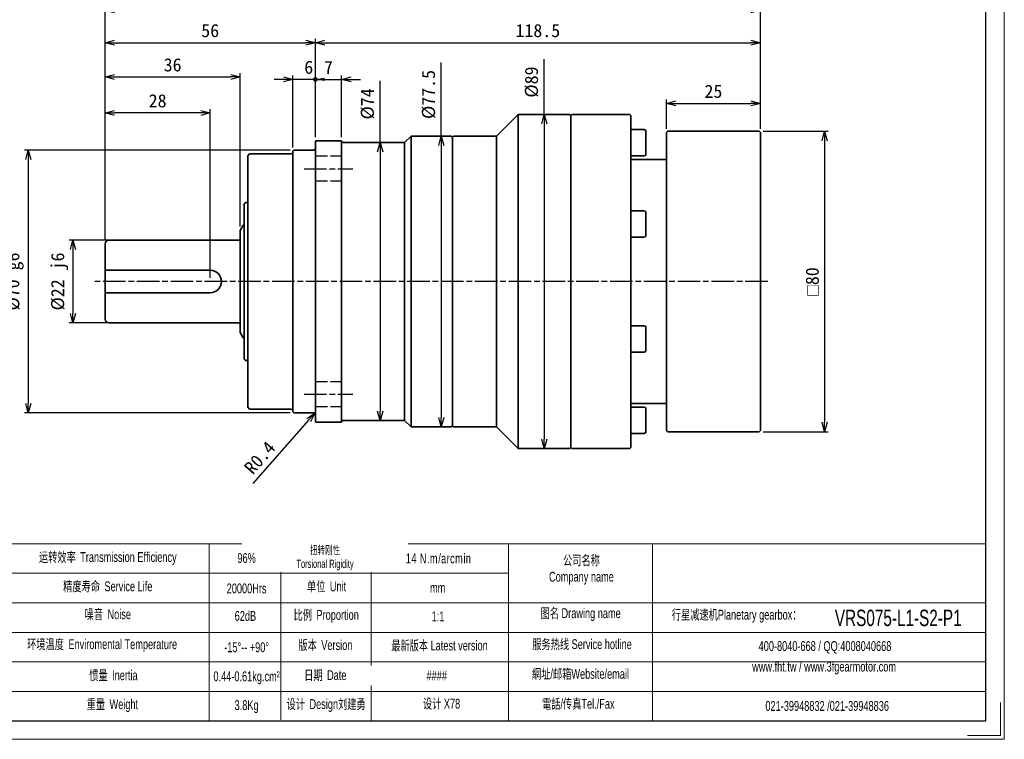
# Model space of a CAD drawing. Header units: millimetres. Extents: x 116 to 528, y 80 to 372.
# Tile 2 of 3: x 266 to 528, y 80 to 271. Entities that reach past the tile are written whole.
import ezdxf

# ---------------------------------------------------------------- set-up
doc = ezdxf.new("R2010")
doc.units = ezdxf.units.MM
doc.linetypes.add('AM_ISO02W050x2', pattern=[3.75, 3, -0.75])
doc.linetypes.add('AM_ISO08W050x2', pattern=[9, 6, -0.75, 1.5, -0.75])
for name, color, linetype, lineweight in [('AM_1', 131, 'Continuous', 35), ('AM_3', 6, 'AM_ISO02W050x2', 25), ('AM_5', 3, 'Continuous', 25), ('AM_7', 4, 'AM_ISO08W050x2', 25), ('SLD-0', 7, 'Continuous', 18), ('图框_外框线', 7, 'Continuous', 18)]:
    doc.layers.add(name, color=color, linetype=linetype, lineweight=lineweight)
doc.styles.add('标准', font='arial.ttf', dxfattribs={"width": 0.667})
doc.dimstyles.new('AM_JIS$0', dxfattribs={"dimtxt": 3.5, "dimasz": 2.5, "dimexe": 1, "dimexo": 1, "dimgap": 1.5, "dimtad": 3, "dimdec": 3, "dimdsep": 46, "dimtxsty": 'Standard', "dimblk": 'OPEN30', "dimcen": 0, "dimclrd": 256, "dimclre": 256, "dimclrt": 2, "dimadec": 3, "dimazin": 2, "dimtp": 0.1, "dimtm": 0.1, "dimtfac": 0.71, "dimtdec": 3, "dimtmove": 0, "dimatfit": 3, "dimldrblk": 'OPEN30', "dimfxl": 1, "dimlwd": -1, "dimlwe": -1, "dimarcsym": 1})
doc.dimstyles.new('AM_JIS$4', dxfattribs={"dimtxt": 3.5, "dimasz": 2.5, "dimexe": 1, "dimexo": 1, "dimgap": 1.5, "dimtad": 3, "dimdec": 3, "dimdsep": 46, "dimtxsty": 'Standard', "dimblk": 'OPEN30', "dimcen": 0, "dimclrd": 256, "dimclre": 256, "dimclrt": 2, "dimadec": 3, "dimazin": 2, "dimtp": 0.1, "dimtm": 0.1, "dimtfac": 0.71, "dimtdec": 3, "dimtmove": 0, "dimatfit": 3, "dimldrblk": 'OPEN30', "dimfxl": 1, "dimlwd": -1, "dimlwe": -1, "dimarcsym": 1})

# ---------------------------------------------------------------- blocks, each defined once
blk = doc.blocks.new('_Open30')
at = {"color": 0, "linetype": 'ByBlock', "lineweight": -2}
for p, q in [((-1, 0.27), (0, 0)), ((0, 0), (-1, -0.27)), ((0, 0), (-1, 0))]:
    blk.add_line(p, q, dxfattribs=at)
blk = doc.blocks.new('*D10')
at = {"layer": 'AM_5', "linetype": 'ByBlock'}
for p, q in [((345.03, 239.9), (345.03, 266.1)), ((347.53, 265.1), (461.03, 265.1)), ((463.53, 242.2), (463.53, 266.1))]:
    blk.add_line(p, q, dxfattribs=at)
at = {"layer": 'Defpoints', "color": 0}
for p in [(463.53, 265.1), (345.03, 238.9), (463.53, 241.2)]:
    blk.add_point(p, dxfattribs=at)
at = {"layer": 'AM_5', "xscale": 2.5, "yscale": 2.5, "zscale": 2.5, "rotation": 180}
blk.add_blockref('_Open30', (345.03, 265.1), dxfattribs=at)
at = {"layer": 'AM_5', "xscale": 2.5, "yscale": 2.5, "zscale": 2.5}
blk.add_blockref('_Open30', (463.53, 265.1), dxfattribs=at)
at = {"layer": 'AM_5', "color": 2, "insert": (404.28, 268.31), "char_height": 3.5, "attachment_point": 5}
blk.add_mtext('118.5', dxfattribs=at)
blk = doc.blocks.new('*D11')
at = {"layer": 'AM_5', "linetype": 'ByBlock'}
for p, q in [((438.53, 242.2), (438.53, 249.95)), ((463.53, 242.2), (463.53, 249.95)), ((441.03, 248.95), (461.03, 248.95))]:
    blk.add_line(p, q, dxfattribs=at)
at = {"layer": 'Defpoints', "color": 0}
for p in [(463.53, 248.95), (438.53, 241.2), (463.53, 241.2)]:
    blk.add_point(p, dxfattribs=at)
at = {"layer": 'AM_5', "xscale": 2.5, "yscale": 2.5, "zscale": 2.5, "rotation": 180}
blk.add_blockref('_Open30', (438.53, 248.95), dxfattribs=at)
at = {"layer": 'AM_5', "xscale": 2.5, "yscale": 2.5, "zscale": 2.5}
blk.add_blockref('_Open30', (463.53, 248.95), dxfattribs=at)
at = {"layer": 'AM_5', "color": 2, "insert": (451.03, 252.14), "char_height": 3.5, "attachment_point": 5}
blk.add_mtext('25', dxfattribs=at)
blk = doc.blocks.new('*D12')
at = {"layer": 'AM_5', "linetype": 'ByBlock'}
for p, q in [((464.23, 241.5), (481.62, 241.5)), ((480.62, 239), (480.62, 164)), ((464.23, 161.5), (481.62, 161.5))]:
    blk.add_line(p, q, dxfattribs=at)
at = {"layer": 'Defpoints', "color": 0}
for p in [(463.23, 241.5), (463.23, 161.5), (480.62, 161.5)]:
    blk.add_point(p, dxfattribs=at)
at = {"layer": 'AM_5', "xscale": 2.5, "yscale": 2.5, "zscale": 2.5}
for p, rotation in [((480.62, 241.5), 90), ((480.62, 161.5), 270)]:
    blk.add_blockref('_Open30', p, dxfattribs=dict(at, rotation=rotation))
at = {"layer": 'AM_5', "color": 2, "insert": (477.37, 201.5), "char_height": 3.5, "attachment_point": 5, "rotation": 90}
blk.add_mtext('{\\Famgdt|c128;o}80', dxfattribs=at)
blk = doc.blocks.new('GENDOT')
blk.add_line((0, 0), (-1, 0))
blk.add_lwpolyline([(-0.125, 0, 0.25, 0.25, 1), (0.125, 0, 0.25, 0.25, 1)], format="xyseb", close=True)
blk = doc.blocks.new('*D15')
at = {"layer": 'AM_5', "linetype": 'ByBlock'}
for p, q in [((342.53, 255.34), (340.03, 255.34)), ((345.03, 239.9), (345.03, 256.34)), ((345.03, 255.34), (352.03, 255.34)), ((352.03, 239.9), (352.03, 256.34)), ((354.53, 255.34), (357.03, 255.34))]:
    blk.add_line(p, q, dxfattribs=at)
at = {"layer": 'Defpoints', "color": 0}
for p in [(352.03, 255.34), (345.03, 238.9), (352.03, 238.9)]:
    blk.add_point(p, dxfattribs=at)
at = {"layer": 'AM_5', "xscale": 2.5, "yscale": 2.5, "zscale": 2.5}
blk.add_blockref('GENDOT', (345.03, 255.34), dxfattribs=at)
at = {"layer": 'AM_5', "xscale": 2.5, "yscale": 2.5, "zscale": 2.5, "rotation": 180}
blk.add_blockref('_Open30', (352.03, 255.34), dxfattribs=at)
at = {"layer": 'AM_5', "color": 2, "insert": (348.53, 258.53), "char_height": 3.5, "attachment_point": 5}
blk.add_mtext('7', dxfattribs=at)
blk = doc.blocks.new('*D16')
at = {"layer": 'AM_5', "linetype": 'ByBlock'}
for p, q in [((336.53, 255.34), (334.03, 255.34)), ((339.03, 237.2), (339.03, 256.34)), ((345.03, 255.34), (339.03, 255.34)), ((345.03, 239.9), (345.03, 256.34)), ((347.53, 255.34), (350.03, 255.34))]:
    blk.add_line(p, q, dxfattribs=at)
at = {"layer": 'AM_5'}
blk.add_solid([(347.53, 255.76), (347.53, 254.92), (345.03, 255.34)], dxfattribs=at)
at = {"layer": 'Defpoints', "color": 0}
for p in [(339.03, 255.34), (345.03, 238.9), (339.03, 236.2)]:
    blk.add_point(p, dxfattribs=at)
at = {"layer": 'AM_5', "xscale": 2.5, "yscale": 2.5, "zscale": 2.5}
blk.add_blockref('_Open30', (339.03, 255.34), dxfattribs=at)
at = {"layer": 'AM_5', "color": 2, "insert": (343.28, 258.55), "char_height": 3.5, "attachment_point": 5}
blk.add_mtext('6', dxfattribs=at)
blk = doc.blocks.new('*D17')
at = {"layer": 'AM_5', "linetype": 'ByBlock'}
for p, q in [((405.98, 246), (405.98, 260.74)), ((406.88, 246), (406.98, 246)), ((405.98, 243.5), (405.98, 159.5)), ((406.88, 157), (406.98, 157))]:
    blk.add_line(p, q, dxfattribs=at)
at = {"layer": 'Defpoints', "color": 0}
for p in [(405.88, 246), (405.88, 157), (405.98, 157)]:
    blk.add_point(p, dxfattribs=at)
at = {"layer": 'AM_5', "xscale": 2.5, "yscale": 2.5, "zscale": 2.5}
for p, rotation in [((405.98, 246), 90), ((405.98, 157), 270)]:
    blk.add_blockref('_Open30', p, dxfattribs=dict(at, rotation=rotation))
at = {"layer": 'AM_5', "color": 2, "insert": (402.64, 254.62), "char_height": 3.5, "attachment_point": 5, "rotation": 90}
blk.add_mtext('%%C89', dxfattribs=at)
blk = doc.blocks.new('*D18')
at = {"layer": 'AM_5', "linetype": 'ByBlock'}
for p, q in [((378.56, 240.25), (378.56, 259.86)), ((376.88, 240.25), (379.56, 240.25)), ((378.56, 237.75), (378.56, 165.25)), ((376.88, 162.75), (379.56, 162.75))]:
    blk.add_line(p, q, dxfattribs=at)
at = {"layer": 'Defpoints', "color": 0}
for p in [(375.88, 240.25), (375.88, 162.75), (378.56, 162.75)]:
    blk.add_point(p, dxfattribs=at)
at = {"layer": 'AM_5', "xscale": 2.5, "yscale": 2.5, "zscale": 2.5}
for p, rotation in [((378.56, 240.25), 90), ((378.56, 162.75), 270)]:
    blk.add_blockref('_Open30', p, dxfattribs=dict(at, rotation=rotation))
at = {"layer": 'AM_5', "color": 2, "insert": (375.22, 251.31), "char_height": 3.5, "attachment_point": 5, "rotation": 90}
blk.add_mtext('%%C77.5', dxfattribs=at)
blk = doc.blocks.new('*D19')
at = {"layer": 'AM_5', "linetype": 'ByBlock'}
for p, q in [((362.29, 238.5), (362.29, 254.93)), ((361.61, 238.5), (363.29, 238.5)), ((362.29, 236), (362.29, 167)), ((361.61, 164.5), (363.29, 164.5))]:
    blk.add_line(p, q, dxfattribs=at)
at = {"layer": 'Defpoints', "color": 0}
for p in [(360.61, 238.5), (360.61, 164.5), (362.29, 164.5)]:
    blk.add_point(p, dxfattribs=at)
at = {"layer": 'AM_5', "xscale": 2.5, "yscale": 2.5, "zscale": 2.5}
for p, rotation in [((362.29, 238.5), 90), ((362.29, 164.5), 270)]:
    blk.add_blockref('_Open30', p, dxfattribs=dict(at, rotation=rotation))
at = {"layer": 'AM_5', "color": 2, "insert": (358.95, 248.81), "char_height": 3.5, "attachment_point": 5, "rotation": 90}
blk.add_mtext('%%C74', dxfattribs=at)
blk = doc.blocks.new('*D20')
at = {"layer": 'AM_5', "linetype": 'ByBlock'}
for p, q in [((289.03, 212.5), (289.03, 274.72)), ((291.53, 273.72), (461.03, 273.72)), ((463.53, 242.2), (463.53, 274.72))]:
    blk.add_line(p, q, dxfattribs=at)
at = {"layer": 'Defpoints', "color": 0}
for p in [(463.53, 273.72), (463.53, 241.2), (289.03, 211.5)]:
    blk.add_point(p, dxfattribs=at)
at = {"layer": 'AM_5', "xscale": 2.5, "yscale": 2.5, "zscale": 2.5, "rotation": 180}
blk.add_blockref('_Open30', (289.03, 273.72), dxfattribs=at)
at = {"layer": 'AM_5', "xscale": 2.5, "yscale": 2.5, "zscale": 2.5}
blk.add_blockref('_Open30', (463.53, 273.72), dxfattribs=at)
at = {"layer": 'AM_5', "color": 2, "insert": (376.28, 276.92), "char_height": 3.5, "attachment_point": 5}
blk.add_mtext('174.5', dxfattribs=at)
blk = doc.blocks.new('*D21')
at = {"layer": 'AM_5', "linetype": 'ByBlock'}
for p, q in [((289.03, 212.5), (289.03, 266.1)), ((291.53, 265.1), (342.53, 265.1)), ((345.03, 239.9), (345.03, 266.1))]:
    blk.add_line(p, q, dxfattribs=at)
at = {"layer": 'Defpoints', "color": 0}
for p in [(345.03, 265.1), (345.03, 238.9), (289.03, 211.5)]:
    blk.add_point(p, dxfattribs=at)
at = {"layer": 'AM_5', "xscale": 2.5, "yscale": 2.5, "zscale": 2.5, "rotation": 180}
blk.add_blockref('_Open30', (289.03, 265.1), dxfattribs=at)
at = {"layer": 'AM_5', "xscale": 2.5, "yscale": 2.5, "zscale": 2.5}
blk.add_blockref('_Open30', (345.03, 265.1), dxfattribs=at)
at = {"layer": 'AM_5', "color": 2, "insert": (317.03, 268.31), "char_height": 3.5, "attachment_point": 5}
blk.add_mtext('56', dxfattribs=at)
blk = doc.blocks.new('*D22')
at = {"layer": 'AM_5', "linetype": 'ByBlock'}
for p, q in [((338.33, 236.5), (267.57, 236.5)), ((268.57, 234), (268.57, 169)), ((338.33, 166.5), (267.57, 166.5))]:
    blk.add_line(p, q, dxfattribs=at)
at = {"layer": 'Defpoints', "color": 0}
for p in [(339.33, 236.5), (268.57, 166.5), (339.33, 166.5)]:
    blk.add_point(p, dxfattribs=at)
at = {"layer": 'AM_5', "xscale": 2.5, "yscale": 2.5, "zscale": 2.5}
for p, rotation in [((268.57, 236.5), 90), ((268.57, 166.5), 270)]:
    blk.add_blockref('_Open30', p, dxfattribs=dict(at, rotation=rotation))
at = {"layer": 'AM_5', "color": 2, "insert": (265.03, 201.5), "char_height": 3.5, "attachment_point": 5, "rotation": 90}
blk.add_mtext('%%C70{}{\\C2; g6}', dxfattribs=at)
blk = doc.blocks.new('*D23')
at = {"layer": 'AM_5', "linetype": 'ByBlock'}
blk.add_line((328.48, 147.68), (343.25, 164.52), dxfattribs=at)
at = {"layer": 'Defpoints', "color": 0}
for p in [(344.63, 166.1), (344.89, 166.4)]:
    blk.add_point(p, dxfattribs=at)
at = {"layer": 'AM_5', "xscale": 2.5, "yscale": 2.5, "zscale": 2.5, "rotation": 48.74608547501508}
blk.add_blockref('_Open30', (344.89, 166.4), dxfattribs=at)
at = {"layer": 'AM_5', "color": 2, "insert": (330.24, 154.56), "char_height": 3.5, "attachment_point": 5, "rotation": 48.7461}
blk.add_mtext('R0.4', dxfattribs=at)
blk = doc.blocks.new('*D24')
at = {"layer": 'AM_5', "linetype": 'ByBlock'}
for p, q in [((291.58, 212.5), (279.48, 212.5)), ((280.48, 210), (280.48, 193)), ((291.58, 190.5), (279.48, 190.5))]:
    blk.add_line(p, q, dxfattribs=at)
at = {"layer": 'Defpoints', "color": 0}
for p in [(292.58, 212.5), (280.48, 190.5), (292.58, 190.5)]:
    blk.add_point(p, dxfattribs=at)
at = {"layer": 'AM_5', "xscale": 2.5, "yscale": 2.5, "zscale": 2.5}
for p, rotation in [((280.48, 212.5), 90), ((280.48, 190.5), 270)]:
    blk.add_blockref('_Open30', p, dxfattribs=dict(at, rotation=rotation))
at = {"layer": 'AM_5', "color": 2, "insert": (276.93, 201.5), "char_height": 3.5, "attachment_point": 5, "rotation": 90}
blk.add_mtext('%%C22{}{\\C2; j6}', dxfattribs=at)
blk = doc.blocks.new('*D25')
at = {"layer": 'AM_5', "linetype": 'ByBlock'}
for p, q in [((289.03, 212.5), (289.03, 247.39)), ((317.03, 202.5), (317.03, 247.39)), ((314.53, 246.39), (291.53, 246.39))]:
    blk.add_line(p, q, dxfattribs=at)
at = {"layer": 'Defpoints', "color": 0}
for p in [(289.03, 246.39), (289.03, 211.5), (317.03, 201.5)]:
    blk.add_point(p, dxfattribs=at)
at = {"layer": 'AM_5', "xscale": 2.5, "yscale": 2.5, "zscale": 2.5, "rotation": 180}
blk.add_blockref('_Open30', (289.03, 246.39), dxfattribs=at)
at = {"layer": 'AM_5', "xscale": 2.5, "yscale": 2.5, "zscale": 2.5}
blk.add_blockref('_Open30', (317.03, 246.39), dxfattribs=at)
at = {"layer": 'AM_5', "color": 2, "insert": (303.03, 249.6), "char_height": 3.5, "attachment_point": 5}
blk.add_mtext('28', dxfattribs=at)
blk = doc.blocks.new('*D30')
at = {"layer": 'AM_5', "linetype": 'ByBlock'}
for p, q in [((289.03, 212.5), (289.03, 256.97)), ((325.03, 216.11), (325.03, 256.97)), ((291.53, 255.97), (322.53, 255.97))]:
    blk.add_line(p, q, dxfattribs=at)
at = {"layer": 'Defpoints', "color": 0}
for p in [(325.03, 255.97), (325.03, 215.11), (289.03, 211.5)]:
    blk.add_point(p, dxfattribs=at)
at = {"layer": 'AM_5', "xscale": 2.5, "yscale": 2.5, "zscale": 2.5, "rotation": 180}
blk.add_blockref('_Open30', (289.03, 255.97), dxfattribs=at)
at = {"layer": 'AM_5', "xscale": 2.5, "yscale": 2.5, "zscale": 2.5}
blk.add_blockref('_Open30', (325.03, 255.97), dxfattribs=at)
at = {"layer": 'AM_5', "color": 2, "insert": (307.03, 259.18), "char_height": 3.5, "attachment_point": 5}
blk.add_mtext('36', dxfattribs=at)

msp = doc.modelspace()

# ---------------------------------------------------------------- linework, layer by layer
at = {"layer": 'AM_1'}
for p, q in [((393.2807, 240.2496), (399.0307, 245.9996)), ((399.0307, 245.9996), (399.0307, 156.9996)), ((412.7307, 245.9996), (399.0307, 245.9996)), ((413.0307, 245.6996), (412.7307, 245.9996)), ((413.0307, 245.6996), (413.3307, 245.9996)), ((413.0307, 245.6996), (413.0307, 157.2996)), ((413.0307, 157.2996), (413.0307, 245.6996)), ((428.7307, 245.9996), (413.3307, 245.9996)), ((429.0307, 245.6996), (428.7307, 245.9996)), ((429.0307, 245.6996), (429.0307, 157.2996)), ((432.6307, 241.9547), (429.0307, 241.9547)), ((433.0307, 241.5547), (433.0307, 235.3547)), ((463.2307, 241.4996), (438.8307, 241.4996)), ((345.0307, 233.0027), (345.0307, 238.8996)), ((351.9307, 238.9996), (345.1307, 238.9996)), ((352.0307, 238.8996), (352.0307, 233.0027)), ((368.7807, 238.4996), (370.5307, 240.2496)), ((370.5307, 240.2496), (370.5307, 162.7496)), ((381.2307, 240.2496), (370.5307, 240.2496)), ((381.5307, 239.9496), (381.2307, 240.2496)), ((381.5307, 239.9496), (381.8307, 240.2496)), ((381.5307, 239.9496), (381.5307, 230.5871)), ((393.2807, 240.2496), (381.8307, 240.2496)), ((393.2807, 162.7496), (393.2807, 240.2496)), ((438.5307, 161.7996), (438.5307, 241.1996)), ((463.5307, 161.7996), (463.5307, 241.1996)), ((339.0307, 236.1996), (339.3307, 236.4996)), ((339.0307, 166.7996), (339.0307, 236.1996)), ((344.6307, 236.4996), (339.3307, 236.4996)), ((368.7807, 238.4996), (352.4307, 238.4996)), ((368.7807, 164.4996), (368.7807, 238.4996)), ((327.0307, 234.9996), (327.5307, 235.4996)), ((327.0307, 167.9996), (327.0307, 234.9996)), ((338.6307, 235.4996), (327.5307, 235.4996)), ((432.6307, 234.9547), (429.0307, 234.9547)), ((438.5307, 233.9996), (429.4307, 233.9996)), ((345.0307, 233.0027), (345.0307, 169.9964)), ((352.0307, 201.4996), (352.0307, 233.0027)), ((381.5307, 230.5871), (381.5307, 226.6455)), ((381.5307, 226.6455), (381.5307, 176.3536)), ((326.0307, 222.2109), (326.5307, 222.4996)), ((326.0307, 180.7882), (326.0307, 222.2109)), ((327.0307, 222.4996), (326.5307, 222.4996)), ((432.6307, 220.3069), (429.0307, 220.3069)), ((433.0307, 219.9069), (433.0307, 213.7069)), ((325.0307, 215.1139), (325.8307, 216.4996)), ((325.0307, 215.1139), (325.0307, 187.8852)), ((326.0307, 216.4996), (325.8307, 216.4996)), ((324.6307, 212.4996), (290.0307, 212.4996)), ((432.6307, 213.3069), (429.0307, 213.3069)), ((289.0307, 191.4996), (289.0307, 211.4996)), ((317.0307, 204.4996), (289.0307, 204.4996)), ((325.0307, 187.8852), (325.0307, 201.4996)), ((352.0307, 169.9964), (352.0307, 201.4996)), ((317.0307, 198.4996), (289.0307, 198.4996)), ((324.6307, 190.4996), (290.0307, 190.4996)), ((432.6307, 189.6922), (429.0307, 189.6922)), ((433.0307, 189.2922), (433.0307, 183.0922)), ((325.0307, 187.8852), (325.8307, 186.4996)), ((326.0307, 186.4996), (325.8307, 186.4996)), ((432.6307, 182.6922), (429.0307, 182.6922)), ((326.0307, 180.7882), (326.5307, 180.4996)), ((327.0307, 180.4996), (326.5307, 180.4996)), ((381.5307, 176.3536), (381.5307, 172.412)), ((381.5307, 172.412), (381.5307, 163.0496)), ((327.0307, 167.9996), (327.5307, 167.4996)), ((345.0307, 164.0996), (345.0307, 169.9964)), ((352.0307, 169.9964), (352.0307, 164.0996)), ((432.6307, 168.0444), (429.0307, 168.0444)), ((438.5307, 168.9996), (429.4307, 168.9996)), ((338.6307, 167.4996), (327.5307, 167.4996)), ((339.0307, 166.7996), (339.3307, 166.4996)), ((344.6307, 166.4996), (339.3307, 166.4996)), ((433.0307, 167.6444), (433.0307, 161.4444)), ((351.9307, 163.9996), (345.1307, 163.9996)), ((368.7807, 164.4996), (352.4307, 164.4996)), ((368.7807, 164.4996), (370.5307, 162.7496)), ((381.2307, 162.7496), (370.5307, 162.7496)), ((381.5307, 163.0496), (381.2307, 162.7496)), ((381.5307, 163.0496), (381.8307, 162.7496)), ((393.2807, 162.7496), (381.8307, 162.7496)), ((393.2807, 162.7496), (399.0307, 156.9996)), ((432.6307, 161.0444), (429.0307, 161.0444)), ((463.2307, 161.4996), (438.8307, 161.4996)), ((412.7307, 156.9996), (399.0307, 156.9996)), ((413.0307, 157.2996), (412.7307, 156.9996)), ((413.0307, 157.2996), (413.3307, 156.9996)), ((428.7307, 156.9996), (413.3307, 156.9996)), ((429.0307, 157.2996), (428.7307, 156.9996))]:
    msp.add_line(p, q, dxfattribs=at)
for centre, radius, start, end in [((432.6307, 241.5547), 0.4, 0, 90), ((352.4307, 238.8996), 0.4, 180, 270), ((344.6307, 236.8996), 0.4, 270, 0), ((338.6307, 235.8996), 0.4, 270, 0), ((429.4307, 234.3996), 0.4, 180, 270), ((432.6307, 235.3547), 0.4, 270, 0), ((432.6307, 219.9069), 0.4, 0, 90), ((290.0307, 211.4996), 1, 90, 180), ((324.6307, 212.8996), 0.4, 270, 0), ((432.6307, 213.7069), 0.4, 270, 0), ((317.0307, 201.4996), 3, 270, 90), ((290.0307, 191.4996), 1, 180, 270), ((324.6307, 190.0996), 0.4, 0, 90), ((432.6307, 189.2922), 0.4, 0, 90), ((432.6307, 183.0922), 0.4, 270, 0), ((429.4307, 168.5996), 0.4, 90, 180), ((432.6307, 167.6444), 0.4, 0, 90), ((338.6307, 167.0996), 0.4, 0, 90), ((344.6307, 166.0996), 0.4, 0, 90), ((352.4307, 164.0996), 0.4, 90, 180), ((432.6307, 161.4444), 0.4, 270, 0)]:
    msp.add_arc(centre, radius, start, end, dxfattribs=at)
for points in [[(438.5307, 241.1996), (438.6307, 241.2996), (438.7307, 241.3996), (438.8307, 241.4996)], [(463.5307, 241.1996), (463.4307, 241.2996), (463.3307, 241.3996), (463.2307, 241.4996)], [(345.0307, 238.8996), (345.064, 238.9329), (345.0973, 238.9662), (345.1307, 238.9996)], [(352.0307, 238.8996), (351.9973, 238.9329), (351.964, 238.9662), (351.9307, 238.9996)], [(345.0307, 164.0996), (345.064, 164.0662), (345.0973, 164.0329), (345.1307, 163.9996)], [(352.0307, 164.0996), (351.9973, 164.0662), (351.964, 164.0329), (351.9307, 163.9996)], [(438.5307, 161.7996), (438.6307, 161.6996), (438.7307, 161.5996), (438.8307, 161.4996)], [(463.5307, 161.7996), (463.4307, 161.6996), (463.3307, 161.5996), (463.2307, 161.4996)]]:
    msp.add_open_spline(points, degree=3, dxfattribs=at)
at = {"layer": 'AM_3'}
for p, q in [((352.0307, 234.8516), (345.0307, 234.8516)), ((352.0307, 228.2516), (345.0307, 228.2516)), ((352.0307, 174.7475), (345.0307, 174.7475)), ((352.0307, 168.1475), (345.0307, 168.1475))]:
    msp.add_line(p, q, dxfattribs=at)
at = {"layer": 'AM_7', "linetype": 'AM_ISO08W050x2'}
for p, q in [((342.0307, 231.5516), (355.0307, 231.5516)), ((342.0307, 171.4475), (355.0307, 171.4475))]:
    msp.add_line(p, q, dxfattribs=at)
at = {"layer": 'AM_7'}
msp.add_line((465.5105, 201.4996), (286.3447, 201.4996), dxfattribs=at)
at = {"layer": 'SLD-0'}
msp.add_line((316.7318, 131.6583), (316.7318, 84.4711), dxfattribs=at)
at = {"layer": '图框_外框线'}
for p, q in [((152.0712, 131.6583), (523.57, 131.6583)), ((335.8253, 131.6583), (335.8253, 84.7328)), ((359.9308, 131.6583), (359.9308, 84.4711)), ((396.4626, 131.6583), (396.4626, 84.4711)), ((434.8208, 131.6583), (434.8208, 84.4711)), ((187.6727, 123.7851), (396.4626, 123.7851)), ((152.0712, 115.9119), (523.57, 115.9119)), ((187.6727, 108.0387), (523.57, 108.0387)), ((187.6727, 100.1655), (523.57, 100.1655)), ((187.6727, 92.2923), (523.57, 92.2923))]:
    msp.add_line(p, q, dxfattribs=at)
at = {"layer": '图框_外框线', "color": 3}
msp.add_lwpolyline([(115.599, 79.5558), (528.4853, 79.5558), (528.4853, 371.5254), (115.599, 371.5254)], close=True, dxfattribs=at)
at = {"layer": '图框_外框线', "color": 3, "lineweight": 25}
msp.add_lwpolyline([(140.1756, 84.4711), (523.57, 84.4711), (523.57, 366.6101), (140.1756, 366.6101)], close=True, dxfattribs=at)
at = {"layer": '图框_外框线', "color": 3}
msp.add_lwpolyline([(527.5023, 89.3864), (527.5023, 80.5388), (518.6547, 80.5388)], dxfattribs=at)

# ---------------------------------------------------------------- texts
at = {"layer": 'SLD-0', "color": 1, "attachment_point": 2, "style": '标准'}
for s, insert, char_height, width in [('{\\fSimSun|b0|i0|c134|p2;运转效率 }Transmission Efficiency', (289.7585, 129.4127), 2.6244, 44.597881), ('96%', (326.7233, 129.1447), 2.6244, 33.562623), ('{\\fSimSun|b0|i0|c134|p2;公司名称}\\PCompany name', (415.885, 128.5501), 2.6244, 33.562623), ('{\\fSimSun|b0|i0|c134|p2;精度寿命 }Service Life', (289.7585, 121.6131), 2.6244, 44.597881), ('20000Hrs', (326.7233, 121.056), 2.6244, 33.562623), ('{\\fSimSun|b0|i0|c134|p2;单位 }Unit', (348.0206, 121.6028), 2.6244, 33.562623), ('mm', (377.61, 121.2312), 2.6244, 33.562623), ('{\\fSimSun|b0|i0|c134|p2;噪音 }Noise', (289.7585, 114.1894), 2.6244, 44.597881), ('62dB', (326.4001, 113.7304), 2.6244, 33.562623), ('{\\fSimSun|b0|i0|c134|p2;比例 }Proportion', (347.9245, 114.0096), 2.6244, 33.562623), ('1:1', (377.6746, 113.6196), 2.6244, 33.562623), ('{\\fSimSun|b0|i0|c134|p2;图名} Drawing name', (415.6697, 114.4606), 2.6244, 33.562623), ('  {\\fSimSun|b0|i0|c134|p2;行星减速机}Planetary gearbox{\\fSimSun|b0|i0|c134|p2;：}', (456.5305, 114.0613), 2.6244, 48.457291), ('\\pxt3;{\\C256;VRS075-L1-S2-P1}', (500.2372, 114.0862), 4.374, 33.562623), ('{\\fSimSun|b0|i0|c134|p2;环境温度 }Enviromental Temperature', (288.2539, 106.2018), 2.6244, 44.597881), ('-15%%D-- +90%%D', (326.7233, 105.3845), 2.6244, 33.562623), ('{\\fSimSun|b0|i0|c134|p2;版本 }Version', (347.7084, 105.9724), 2.6244, 33.562623), ('{\\fSimSun|b0|i0|c134|p2;最新版本} Latest version', (378.0836, 105.8579), 2.6244, 33.562623), ('{\\fSimSun|b0|i0|c134|p2;服务热线} Service hotline', (416.0419, 106.2082), 2.6244, 33.562623), ('400-8040-668 / QQ:4008040668', (480.7343, 105.7067), 2.6244, 58.574459), ('www.fht.tw / www.3fgearmotor.com ', (480.4923, 100.2405), 2.6244, 44.241814), ('{\\fSimSun|b0|i0|c134|p2;惯量 }Inertia', (291.263, 97.9324), 2.6244, 44.597881), ('0.44-0.61kg.cm²', (326.7233, 97.6469), 2.6244, 33.562623), ('{\\fSimSun|b0|i0|c134|p2;日期 }Date', (347.6823, 97.9642), 2.6244, 33.562623), ('{\\fSimSun|b0|i0|c134|p2;網址}/{\\fSimSun|b0|i0|c134|p2;邮箱}Website/email', (415.6332, 98.3013), 2.6244, 33.562623), ('{\\fSimSun|b0|i0|c134|p2;重量 }Weight', (290.9809, 90.2267), 2.6244, 44.597881), ('3.8Kg', (326.7233, 89.9724), 2.6244, 33.562623), ('{\\fSimSun|b0|i0|c134|p2;设计 }Design{\\fSimSun|b0|i0|c134|p2;刘建勇}', (347.8979, 90.2551), 2.6244, 33.562623), ('{\\fSimSun|b0|i0|c134|p2;设计} X78', (378.6338, 90.3588), 2.6244, 33.562623), ('{\\fSimSun|b0|i0|c134|p2;電話}/{\\fSimSun|b0|i0|c134|p2;传真}Tel./Fax', (415.0453, 90.3327), 2.6244, 33.562623), ('021-39948832 /021-39948836 ', (481.3196, 89.7589), 2.6244, 33.562623)]:
    msp.add_mtext(s, dxfattribs=dict(at, insert=insert, char_height=char_height, width=width))

# ---------------------------------------------------------------- dimensions: what is measured, and where the dimension line sits
at = {"layer": 'AM_5'}
for base, p2, picture, middle in [((463.5307, 273.7196), (463.5307, 241.1996), '*D20', (376.2807, 273.7196)), ((325.0307, 255.9738), (325.0307, 215.1139), '*D30', (307.0307, 255.9738))]:
    dim = msp.add_linear_dim(base=base, p1=(289.0307, 211.4996), p2=p2, dimstyle='AM_JIS$0', dxfattribs=at)
    dim.commit()
    dim.dimension.update_dxf_attribs({"geometry": picture, "text_midpoint": middle, "dimtype": 160})
for base, p1, p2, picture, middle in [((345.0307, 265.1002), (289.0307, 211.4996), (345.0307, 238.8996), '*D21', (317.0307, 268.3111)), ((463.5307, 265.1002), (345.0307, 238.8996), (463.5307, 241.1996), '*D10', (404.2807, 268.3111)), ((463.5307, 248.9452), (438.5307, 241.1996), (463.5307, 241.1996), '*D11', (451.0307, 252.1366)), ((289.0307, 246.3858), (317.0307, 201.4996), (289.0307, 211.4996), '*D25', (303.0307, 249.5967))]:
    dim = msp.add_linear_dim(base=base, p1=p1, p2=p2, dimstyle='AM_JIS$0', dxfattribs=at)
    dim.commit()
    dim.dimension.update_dxf_attribs({"geometry": picture, "text_midpoint": middle})
dim = msp.add_linear_dim(base=(339.0307, 255.34), p1=(345.0307, 238.8996), p2=(339.0307, 236.1996), dimstyle='AM_JIS$0', override={"dimblk2": 'Open30', "dimsah": 1}, dxfattribs=at)
dim.commit()
dim.dimension.update_dxf_attribs({"geometry": '*D16', "text_midpoint": (343.2807, 255.34), "dimtype": 160})
dim = msp.add_linear_dim(base=(352.0307, 255.34), p1=(345.0307, 238.8996), p2=(352.0307, 238.8996), dimstyle='AM_JIS$0', override={"dimblk1": 'GENDOT', "dimblk2": 'Open30', "dimsah": 1}, dxfattribs=at)
dim.commit()
dim.dimension.update_dxf_attribs({"geometry": '*D15', "text_midpoint": (348.5307, 258.5313)})
for base, p1, p2, picture, middle in [((378.5632, 162.7496), (375.8807, 240.2496), (375.8807, 162.7496), '*D18', (378.5632, 251.306)), ((405.9783, 156.9996), (405.8807, 245.9996), (405.8807, 156.9996), '*D17', (405.9783, 254.6216)), ((362.288, 164.4996), (360.6057, 238.4996), (360.6057, 164.4996), '*D19', (362.288, 248.8084))]:
    dim = msp.add_linear_dim(base=base, p1=p1, p2=p2, angle=90, text='%%C<>', dimstyle='AM_JIS$0', dxfattribs=at)
    dim.commit()
    dim.dimension.update_dxf_attribs({"geometry": picture, "text_midpoint": middle, "dimtype": 160})
for base, p1, p2, text, picture, middle in [((480.6193, 161.4996), (463.2307, 241.4996), (463.2307, 161.4996), '{\\Famgdt|c128;o}<>', '*D12', (477.3693, 201.4996)), ((268.5685, 166.4996), (339.3307, 236.4996), (339.3307, 166.4996), '%%C<>{}{\\C2; g6}', '*D22', (265.0252, 201.4996))]:
    dim = msp.add_linear_dim(base=base, p1=p1, p2=p2, angle=90, text=text, dimstyle='AM_JIS$0', dxfattribs=at)
    dim.commit()
    dim.dimension.update_dxf_attribs({"geometry": picture, "text_midpoint": middle})
dim = msp.add_linear_dim(base=(280.481, 190.4996), p1=(292.5782, 212.4996), p2=(292.5782, 190.4996), angle=90, text='<>{}{\\C2; j6}', dimstyle='AM_JIS$0', override={"dimpost": '%%C<>'}, dxfattribs=at)
dim.commit()
dim.dimension.update_dxf_attribs({"geometry": '*D24', "text_midpoint": (276.9279, 201.4996)})
dim = msp.add_radius_dim(center=(344.6307, 166.0996), mpoint=(344.8944, 166.4003), dimstyle='AM_JIS$4', override={"dimpost": ''}, dxfattribs=at)
dim.commit()
dim.dimension.update_dxf_attribs({"geometry": '*D23', "text_midpoint": (332.6558, 152.4467), "dimtype": 164})

# ---------------------------------------------------------------- next in the draw order: texts
at = {"layer": 'SLD-0', "color": 1, "char_height": 2.6244, "width": 33.562623, "attachment_point": 2, "style": '标准', "bg_fill": 2}
for s, insert in [('{\\T1.1;14 N.m/arcmin}', (377.8388, 129.0501)), ('####', (377.3584, 97.8466))]:
    msp.add_mtext(s, dxfattribs=dict(at, insert=insert))

# ---------------------------------------------------------------- next in the draw order: texts
at = {"layer": 'SLD-0', "color": 1, "insert": (347.6183, 131.0491), "char_height": 2.187, "width": 41.987197, "attachment_point": 2, "style": '标准', "bg_fill": 2}
msp.add_mtext('{\\f宋体|b0|i0|c134|p2;\\W0.65;扭转刚性 \\P\\fArial|b0|i0|c0|p34;Torsional Rigidity}', dxfattribs=at)

doc.saveas('drawing.dxf')
